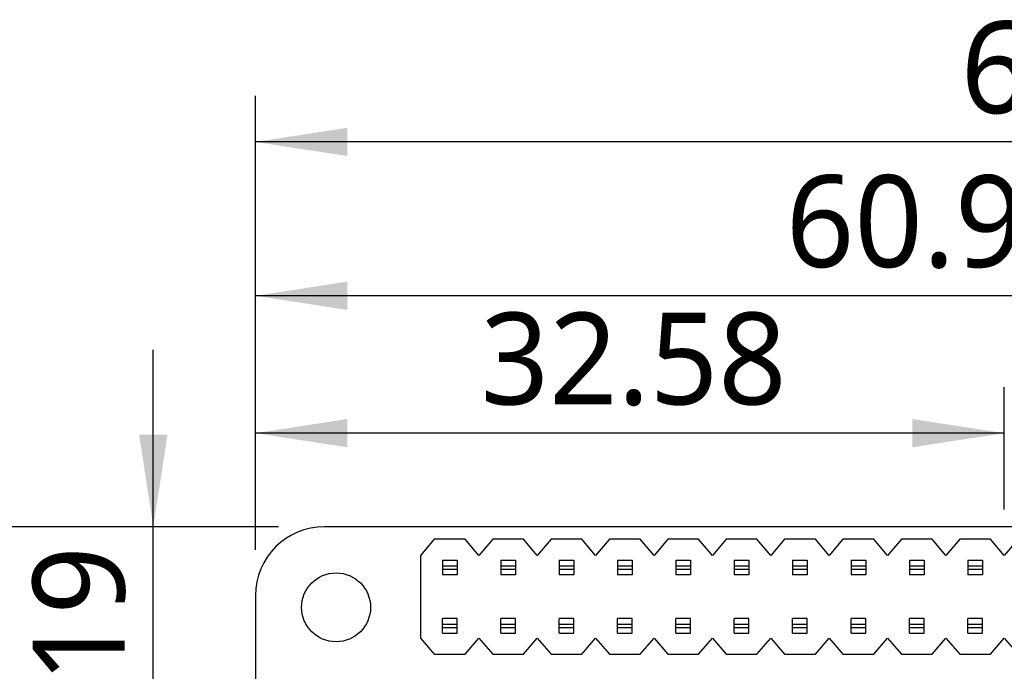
# Model space of a CAD drawing. Header units: millimetres. Extents: x 3 to 207, y 3 to 294.
# Tile 78 of 94: x 71 to 93, y 252 to 266. Entities that reach past the tile are written whole.
import ezdxf

# ---------------------------------------------------------------- set-up
doc = ezdxf.new("R2010")
doc.units = ezdxf.units.MM
doc.layers.add('几何体', color=7, linetype='Continuous')
doc.layers.add('尺寸', color=3, linetype='Continuous')
doc.styles.add('SLDTEXTSTYLE0', font='Microsoft YaHei.ttf')
doc.dimstyles.new('SLDDIMSTYLE1', dxfattribs={"dimtxt": 2, "dimasz": 3.5, "dimexe": 0, "dimexo": 0.0625, "dimgap": 0.5, "dimtad": 1, "dimlfac": 2, "dimrnd": 1e-09, "dimzin": 12, "dimdsep": 46, "dimtxsty": 'SLDTEXTSTYLE0', "dimsah": 1, "dimcen": 0.09, "dimadec": 0, "dimazin": 3, "dimtfac": 1, "dimtmove": 0, "dimatfit": 0, "dimfxl": 0, "dimfrac": 2, "dimtolj": 1, "dimtzin": 12, "dimarcsym": 0})
doc.dimstyles.new('SLDDIMSTYLE3', dxfattribs={"dimtxt": 2, "dimasz": 3.5, "dimexe": 0, "dimexo": 0.0625, "dimgap": 0.5, "dimtad": 1, "dimlfac": 2, "dimrnd": 1e-09, "dimzin": 12, "dimdsep": 46, "dimtxsty": 'SLDTEXTSTYLE0', "dimsah": 1, "dimcen": 0.09, "dimadec": 0, "dimazin": 3, "dimtfac": 1, "dimtofl": 0, "dimtmove": 0, "dimatfit": 3, "dimfxl": 0, "dimfrac": 2, "dimtolj": 1, "dimtzin": 12, "dimarcsym": 0})
doc.dimstyles.new('SLDDIMSTYLE4', dxfattribs={"dimtxt": 2, "dimasz": 3.5, "dimexe": 0, "dimexo": 0.0625, "dimgap": 0.5, "dimtad": 1, "dimlfac": 2, "dimrnd": 1e-09, "dimzin": 4, "dimdsep": 46, "dimtxsty": 'SLDTEXTSTYLE0', "dimsah": 1, "dimcen": 0.09, "dimadec": 0, "dimazin": 1, "dimtfac": 1, "dimtofl": 0, "dimtmove": 0, "dimatfit": 3, "dimfxl": 0, "dimfrac": 2, "dimtolj": 1, "dimtzin": 12, "dimarcsym": 0})

# ---------------------------------------------------------------- blocks, each defined once
blk = doc.blocks.new('_D_6')
at = {"layer": '尺寸', "transparency": 16777216}
for p, q in [((74.153, 255.248), (74.153, 259.094)), ((76.875, 255.248), (73.153, 255.248)), ((74.153, 247.653), (74.153, 255.248)), ((75.883, 247.653), (73.153, 247.653)), ((74.153, 247.653), (74.153, 243.807))]:
    blk.add_line(p, q, dxfattribs=at)
for points in [[(74.153, 255.248), (74.461, 257.248), (73.846, 257.248)], [(74.153, 247.653), (73.846, 245.653), (74.461, 245.653)]]:
    blk.add_solid(points, dxfattribs=at)
at = {"layer": '尺寸', "transparency": 16777216, "insert": (71.529, 248.169), "char_height": 2, "attachment_point": 1, "rotation": 90, "style": 'SLDTEXTSTYLE0'}
blk.add_mtext('15.19', dxfattribs=at)
blk = doc.blocks.new('_D_7')
at = {"layer": '尺寸', "transparency": 16777216}
for p, q in [((76.875, 255.248), (68.809, 255.248)), ((69.809, 239.103), (69.809, 255.248)), ((75.883, 239.103), (68.809, 239.103))]:
    blk.add_line(p, q, dxfattribs=at)
for points in [[(69.809, 255.248), (69.501, 253.248), (70.117, 253.248)], [(69.809, 239.103), (70.117, 241.103), (69.501, 241.103)]]:
    blk.add_solid(points, dxfattribs=at)
at = {"layer": '尺寸', "transparency": 16777216, "insert": (67.185, 243.674), "char_height": 2, "attachment_point": 1, "rotation": 90, "style": 'SLDTEXTSTYLE0'}
blk.add_mtext('32.29', dxfattribs=at)
blk = doc.blocks.new('_D_8')
at = {"layer": '尺寸', "transparency": 16777216}
for p, q in [((76.875, 255.248), (65.375, 255.248)), ((66.375, 230.553), (66.375, 255.248)), ((75.883, 230.553), (65.375, 230.553))]:
    blk.add_line(p, q, dxfattribs=at)
for points in [[(66.375, 255.248), (66.068, 253.248), (66.683, 253.248)], [(66.375, 230.553), (66.683, 232.553), (66.068, 232.553)]]:
    blk.add_solid(points, dxfattribs=at)
at = {"layer": '尺寸', "transparency": 16777216, "insert": (63.751, 238.344), "char_height": 2, "attachment_point": 1, "rotation": 90, "style": 'SLDTEXTSTYLE0'}
blk.add_mtext('49.39', dxfattribs=at)
blk = doc.blocks.new('_D_9')
at = {"layer": '尺寸', "transparency": 16777216}
for p, q in [((76.375, 254.748), (76.375, 258.284)), ((92.666, 255.624), (92.666, 258.284)), ((92.666, 257.284), (76.375, 257.284))]:
    blk.add_line(p, q, dxfattribs=at)
for points in [[(76.375, 257.284), (78.375, 256.977), (78.375, 257.592)], [(92.666, 257.284), (90.666, 257.592), (90.666, 256.977)]]:
    blk.add_solid(points, dxfattribs=at)
at = {"layer": '尺寸', "transparency": 16777216, "insert": (81.274, 259.908), "char_height": 2, "attachment_point": 1, "style": 'SLDTEXTSTYLE0'}
blk.add_mtext('32.58', dxfattribs=at)
blk = doc.blocks.new('_D_10')
at = {"layer": '尺寸', "transparency": 16777216}
for p, q in [((76.375, 254.748), (76.375, 261.273)), ((106.826, 255.764), (106.826, 261.273)), ((106.826, 260.273), (76.375, 260.273))]:
    blk.add_line(p, q, dxfattribs=at)
for points in [[(76.375, 260.273), (78.375, 259.966), (78.375, 260.581)], [(106.826, 260.273), (104.826, 260.581), (104.826, 259.966)]]:
    blk.add_solid(points, dxfattribs=at)
at = {"layer": '尺寸', "transparency": 16777216, "insert": (87.915, 262.897), "char_height": 2, "attachment_point": 1, "style": 'SLDTEXTSTYLE0'}
blk.add_mtext('60.90', dxfattribs=at)
blk = doc.blocks.new('_D_11')
at = {"layer": '尺寸', "transparency": 16777216}
for p, q in [((76.375, 254.748), (76.375, 264.621)), ((108.907, 256.044), (108.907, 264.621)), ((108.907, 263.621), (76.375, 263.621))]:
    blk.add_line(p, q, dxfattribs=at)
for points in [[(76.375, 263.621), (78.375, 263.313), (78.375, 263.928)], [(108.907, 263.621), (106.907, 263.928), (106.907, 263.313)]]:
    blk.add_solid(points, dxfattribs=at)
at = {"layer": '尺寸', "transparency": 16777216, "insert": (91.719, 266.245), "char_height": 2, "attachment_point": 1, "style": 'SLDTEXTSTYLE0'}
blk.add_mtext('65.06', dxfattribs=at)

msp = doc.modelspace()

# ---------------------------------------------------------------- linework, layer by layer
at = {"layer": '几何体'}
for p, q in [((110.8372, 255.248), (77.8753, 255.248)), ((80.2662, 254.974), (79.9662, 254.624)), ((80.9362, 254.974), (80.2662, 254.974)), ((81.2362, 254.624), (80.9362, 254.974)), ((81.5362, 254.974), (81.2362, 254.624)), ((82.2062, 254.974), (81.5362, 254.974)), ((82.5062, 254.624), (82.2062, 254.974)), ((82.8062, 254.974), (82.5062, 254.624)), ((83.4762, 254.974), (82.8062, 254.974)), ((83.7762, 254.624), (83.4762, 254.974)), ((84.0762, 254.974), (83.7762, 254.624)), ((84.7462, 254.974), (84.0762, 254.974)), ((85.0462, 254.624), (84.7462, 254.974)), ((85.3462, 254.974), (85.0462, 254.624)), ((86.0162, 254.974), (85.3462, 254.974)), ((86.3162, 254.624), (86.0162, 254.974)), ((86.6162, 254.974), (86.3162, 254.624)), ((87.2862, 254.974), (86.6162, 254.974)), ((87.5862, 254.624), (87.2862, 254.974)), ((87.8862, 254.974), (87.5862, 254.624)), ((88.5562, 254.974), (87.8862, 254.974)), ((88.8562, 254.624), (88.5562, 254.974)), ((89.1562, 254.974), (88.8562, 254.624)), ((89.8262, 254.974), (89.1562, 254.974)), ((90.1262, 254.624), (89.8262, 254.974)), ((90.4262, 254.974), (90.1262, 254.624)), ((91.0962, 254.974), (90.4262, 254.974)), ((91.3962, 254.624), (91.0962, 254.974)), ((91.6962, 254.974), (91.3962, 254.624)), ((92.3662, 254.974), (91.6962, 254.974)), ((92.6662, 254.624), (92.3662, 254.974)), ((92.9662, 254.974), (92.6662, 254.624)), ((79.9662, 254.624), (79.9662, 252.824)), ((80.4412, 254.519), (80.7612, 254.519)), ((80.4412, 254.519), (80.4412, 254.394)), ((80.7612, 254.519), (80.7612, 254.394)), ((81.7112, 254.519), (82.0312, 254.519)), ((81.7112, 254.519), (81.7112, 254.394)), ((82.0312, 254.519), (82.0312, 254.394)), ((82.9812, 254.519), (83.3012, 254.519)), ((82.9812, 254.519), (82.9812, 254.394)), ((83.3012, 254.519), (83.3012, 254.394)), ((84.2512, 254.519), (84.5712, 254.519)), ((84.2512, 254.519), (84.2512, 254.394)), ((84.5712, 254.519), (84.5712, 254.394)), ((85.5212, 254.519), (85.8412, 254.519)), ((85.5212, 254.519), (85.5212, 254.394)), ((85.8412, 254.519), (85.8412, 254.394)), ((86.7912, 254.519), (87.1112, 254.519)), ((86.7912, 254.519), (86.7912, 254.394)), ((87.1112, 254.519), (87.1112, 254.394)), ((88.0612, 254.519), (88.3812, 254.519)), ((88.0612, 254.519), (88.0612, 254.394)), ((88.3812, 254.519), (88.3812, 254.394)), ((89.3312, 254.519), (89.6512, 254.519)), ((89.3312, 254.519), (89.3312, 254.394)), ((89.6512, 254.519), (89.6512, 254.394)), ((90.6012, 254.519), (90.9212, 254.519)), ((90.6012, 254.519), (90.6012, 254.394)), ((90.9212, 254.519), (90.9212, 254.394)), ((91.8712, 254.519), (92.1912, 254.519)), ((91.8712, 254.519), (91.8712, 254.394)), ((92.1912, 254.519), (92.1912, 254.394)), ((80.4412, 254.394), (80.7612, 254.394)), ((80.4412, 254.394), (80.4412, 254.324)), ((80.4412, 254.324), (80.7612, 254.324)), ((80.4412, 254.324), (80.4412, 254.199)), ((80.7612, 254.394), (80.7612, 254.324)), ((80.7612, 254.324), (80.7612, 254.199)), ((81.7112, 254.394), (81.7112, 254.324)), ((81.7112, 254.394), (82.0312, 254.394)), ((81.7112, 254.324), (81.7112, 254.199)), ((81.7112, 254.324), (82.0312, 254.324)), ((82.0312, 254.394), (82.0312, 254.324)), ((82.0312, 254.324), (82.0312, 254.199)), ((82.9812, 254.394), (82.9812, 254.324)), ((82.9812, 254.394), (83.3012, 254.394)), ((82.9812, 254.324), (82.9812, 254.199)), ((82.9812, 254.324), (83.3012, 254.324)), ((83.3012, 254.394), (83.3012, 254.324)), ((83.3012, 254.324), (83.3012, 254.199)), ((84.2512, 254.394), (84.2512, 254.324)), ((84.2512, 254.394), (84.5712, 254.394)), ((84.2512, 254.324), (84.5712, 254.324)), ((84.2512, 254.324), (84.2512, 254.199)), ((84.5712, 254.394), (84.5712, 254.324)), ((84.5712, 254.324), (84.5712, 254.199)), ((85.5212, 254.394), (85.5212, 254.324)), ((85.5212, 254.394), (85.8412, 254.394)), ((85.5212, 254.324), (85.5212, 254.199)), ((85.5212, 254.324), (85.8412, 254.324)), ((85.8412, 254.394), (85.8412, 254.324)), ((85.8412, 254.324), (85.8412, 254.199)), ((86.7912, 254.394), (87.1112, 254.394)), ((86.7912, 254.394), (86.7912, 254.324)), ((86.7912, 254.324), (86.7912, 254.199)), ((86.7912, 254.324), (87.1112, 254.324)), ((87.1112, 254.394), (87.1112, 254.324)), ((87.1112, 254.324), (87.1112, 254.199)), ((88.0612, 254.394), (88.0612, 254.324)), ((88.0612, 254.394), (88.3812, 254.394)), ((88.0612, 254.324), (88.3812, 254.324)), ((88.0612, 254.324), (88.0612, 254.199)), ((88.3812, 254.394), (88.3812, 254.324)), ((88.3812, 254.324), (88.3812, 254.199)), ((89.3312, 254.394), (89.3312, 254.324)), ((89.3312, 254.394), (89.6512, 254.394)), ((89.3312, 254.324), (89.6512, 254.324)), ((89.3312, 254.324), (89.3312, 254.199)), ((89.6512, 254.394), (89.6512, 254.324)), ((89.6512, 254.324), (89.6512, 254.199)), ((90.6012, 254.394), (90.9212, 254.394)), ((90.6012, 254.394), (90.6012, 254.324)), ((90.6012, 254.324), (90.6012, 254.199)), ((90.6012, 254.324), (90.9212, 254.324)), ((90.9212, 254.394), (90.9212, 254.324)), ((90.9212, 254.324), (90.9212, 254.199)), ((91.8712, 254.394), (92.1912, 254.394)), ((91.8712, 254.394), (91.8712, 254.324)), ((91.8712, 254.324), (91.8712, 254.199)), ((91.8712, 254.324), (92.1912, 254.324)), ((92.1912, 254.394), (92.1912, 254.324)), ((92.1912, 254.324), (92.1912, 254.199)), ((80.7612, 254.199), (80.4412, 254.199)), ((82.0312, 254.199), (81.7112, 254.199)), ((83.3012, 254.199), (82.9812, 254.199)), ((84.5712, 254.199), (84.2512, 254.199)), ((85.8412, 254.199), (85.5212, 254.199)), ((87.1112, 254.199), (86.7912, 254.199)), ((88.3812, 254.199), (88.0612, 254.199)), ((89.6512, 254.199), (89.3312, 254.199)), ((90.9212, 254.199), (90.6012, 254.199)), ((92.1912, 254.199), (91.8712, 254.199)), ((76.3753, 253.748), (76.3753, 216.7479)), ((80.4412, 253.124), (80.4412, 253.249)), ((80.7612, 253.249), (80.4412, 253.249)), ((80.7612, 253.124), (80.7612, 253.249)), ((81.7112, 253.124), (81.7112, 253.249)), ((82.0312, 253.249), (81.7112, 253.249)), ((82.0312, 253.124), (82.0312, 253.249)), ((82.9812, 253.124), (82.9812, 253.249)), ((83.3012, 253.249), (82.9812, 253.249)), ((83.3012, 253.124), (83.3012, 253.249)), ((84.5712, 253.249), (84.2512, 253.249)), ((84.2512, 253.124), (84.2512, 253.249)), ((84.5712, 253.124), (84.5712, 253.249)), ((85.8412, 253.249), (85.5212, 253.249)), ((85.5212, 253.124), (85.5212, 253.249)), ((85.8412, 253.124), (85.8412, 253.249)), ((86.7912, 253.124), (86.7912, 253.249)), ((87.1112, 253.249), (86.7912, 253.249)), ((87.1112, 253.124), (87.1112, 253.249)), ((88.0612, 253.124), (88.0612, 253.249)), ((88.3812, 253.249), (88.0612, 253.249)), ((88.3812, 253.124), (88.3812, 253.249)), ((89.3312, 253.124), (89.3312, 253.249)), ((89.6512, 253.249), (89.3312, 253.249)), ((89.6512, 253.124), (89.6512, 253.249)), ((90.9212, 253.249), (90.6012, 253.249)), ((90.6012, 253.124), (90.6012, 253.249)), ((90.9212, 253.124), (90.9212, 253.249)), ((92.1912, 253.249), (91.8712, 253.249)), ((91.8712, 253.124), (91.8712, 253.249)), ((92.1912, 253.124), (92.1912, 253.249)), ((80.4412, 253.054), (80.4412, 253.124)), ((80.7612, 253.124), (80.4412, 253.124)), ((80.4412, 253.054), (80.7612, 253.054)), ((80.4412, 252.929), (80.4412, 253.054)), ((80.7612, 253.054), (80.7612, 253.124)), ((80.7612, 252.929), (80.7612, 253.054)), ((81.7112, 253.054), (81.7112, 253.124)), ((82.0312, 253.124), (81.7112, 253.124)), ((81.7112, 253.054), (82.0312, 253.054)), ((81.7112, 252.929), (81.7112, 253.054)), ((82.0312, 253.054), (82.0312, 253.124)), ((82.0312, 252.929), (82.0312, 253.054)), ((83.3012, 253.124), (82.9812, 253.124)), ((82.9812, 253.054), (82.9812, 253.124)), ((82.9812, 253.054), (83.3012, 253.054)), ((82.9812, 252.929), (82.9812, 253.054)), ((83.3012, 253.054), (83.3012, 253.124)), ((83.3012, 252.929), (83.3012, 253.054)), ((84.5712, 253.124), (84.2512, 253.124)), ((84.2512, 253.054), (84.2512, 253.124)), ((84.2512, 253.054), (84.5712, 253.054)), ((84.2512, 252.929), (84.2512, 253.054)), ((84.5712, 253.054), (84.5712, 253.124)), ((84.5712, 252.929), (84.5712, 253.054)), ((85.8412, 253.124), (85.5212, 253.124)), ((85.5212, 253.054), (85.5212, 253.124)), ((85.5212, 253.054), (85.8412, 253.054)), ((85.5212, 252.929), (85.5212, 253.054)), ((85.8412, 253.054), (85.8412, 253.124)), ((85.8412, 252.929), (85.8412, 253.054)), ((87.1112, 253.124), (86.7912, 253.124)), ((86.7912, 253.054), (86.7912, 253.124)), ((86.7912, 252.929), (86.7912, 253.054)), ((86.7912, 253.054), (87.1112, 253.054)), ((87.1112, 253.054), (87.1112, 253.124)), ((87.1112, 252.929), (87.1112, 253.054)), ((88.0612, 253.054), (88.0612, 253.124)), ((88.3812, 253.124), (88.0612, 253.124)), ((88.0612, 253.054), (88.3812, 253.054)), ((88.0612, 252.929), (88.0612, 253.054)), ((88.3812, 253.054), (88.3812, 253.124)), ((88.3812, 252.929), (88.3812, 253.054)), ((89.6512, 253.124), (89.3312, 253.124)), ((89.3312, 253.054), (89.3312, 253.124)), ((89.3312, 253.054), (89.6512, 253.054)), ((89.3312, 252.929), (89.3312, 253.054)), ((89.6512, 253.054), (89.6512, 253.124)), ((89.6512, 252.929), (89.6512, 253.054)), ((90.9212, 253.124), (90.6012, 253.124)), ((90.6012, 253.054), (90.6012, 253.124)), ((90.6012, 252.929), (90.6012, 253.054)), ((90.6012, 253.054), (90.9212, 253.054)), ((90.9212, 253.054), (90.9212, 253.124)), ((90.9212, 252.929), (90.9212, 253.054)), ((92.1912, 253.124), (91.8712, 253.124)), ((91.8712, 253.054), (91.8712, 253.124)), ((91.8712, 253.054), (92.1912, 253.054)), ((91.8712, 252.929), (91.8712, 253.054)), ((92.1912, 253.054), (92.1912, 253.124)), ((92.1912, 252.929), (92.1912, 253.054)), ((79.9662, 252.824), (80.2662, 252.474)), ((80.4412, 252.929), (80.7612, 252.929)), ((80.9362, 252.474), (81.2362, 252.824)), ((81.2362, 252.824), (81.5362, 252.474)), ((81.7112, 252.929), (82.0312, 252.929)), ((82.2062, 252.474), (82.5062, 252.824)), ((82.5062, 252.824), (82.8062, 252.474)), ((82.9812, 252.929), (83.3012, 252.929)), ((83.4762, 252.474), (83.7762, 252.824)), ((83.7762, 252.824), (84.0762, 252.474)), ((84.2512, 252.929), (84.5712, 252.929)), ((84.7462, 252.474), (85.0462, 252.824)), ((85.0462, 252.824), (85.3462, 252.474)), ((85.5212, 252.929), (85.8412, 252.929)), ((86.0162, 252.474), (86.3162, 252.824)), ((86.3162, 252.824), (86.6162, 252.474)), ((86.7912, 252.929), (87.1112, 252.929)), ((87.2862, 252.474), (87.5862, 252.824)), ((87.5862, 252.824), (87.8862, 252.474)), ((88.0612, 252.929), (88.3812, 252.929)), ((88.5562, 252.474), (88.8562, 252.824)), ((88.8562, 252.824), (89.1562, 252.474)), ((89.3312, 252.929), (89.6512, 252.929)), ((89.8262, 252.474), (90.1262, 252.824)), ((90.1262, 252.824), (90.4262, 252.474)), ((90.6012, 252.929), (90.9212, 252.929)), ((91.0962, 252.474), (91.3962, 252.824)), ((91.3962, 252.824), (91.6962, 252.474)), ((91.8712, 252.929), (92.1912, 252.929)), ((92.3662, 252.474), (92.6662, 252.824)), ((92.6662, 252.824), (92.9662, 252.474)), ((80.2662, 252.474), (80.9362, 252.474)), ((81.5362, 252.474), (82.2062, 252.474)), ((82.8062, 252.474), (83.4762, 252.474)), ((84.0762, 252.474), (84.7462, 252.474)), ((85.3462, 252.474), (86.0162, 252.474)), ((86.6162, 252.474), (87.2862, 252.474)), ((87.8862, 252.474), (88.5562, 252.474)), ((89.1562, 252.474), (89.8262, 252.474)), ((90.4262, 252.474), (91.0962, 252.474)), ((91.6962, 252.474), (92.3662, 252.474))]:
    msp.add_line(p, q, dxfattribs=at)
msp.add_circle((78.1293, 253.494), 0.75, dxfattribs=at)
msp.add_arc((77.8753, 253.748), 1.5, 90, 180, dxfattribs=at)

# ---------------------------------------------------------------- dimensions: what is measured, and where the dimension line sits
at = {"layer": '尺寸'}
for base, p1, dimstyle, picture, middle in [((76.3753, 263.6206), (108.9074, 255.0438), 'SLDDIMSTYLE3', '_D_11', (94.9049, 263.6206)), ((76.3753, 260.2733), (106.8255, 254.7636), 'SLDDIMSTYLE4', '_D_10', (91.1009, 260.2733)), ((76.3753, 257.2842), (92.6662, 254.624), 'SLDDIMSTYLE3', '_D_9', (84.4605, 257.2842))]:
    dim = msp.add_linear_dim(base=base, p1=p1, p2=(76.3753, 253.748), dimstyle=dimstyle, dxfattribs=at)
    dim.commit()
    dim.dimension.update_dxf_attribs({"geometry": picture, "text_midpoint": middle, "dimtype": 160})
for base, p1, dimstyle, picture, middle in [((74.1533, 255.248), (76.8833, 247.6529), 'SLDDIMSTYLE1', '_D_6', (74.1533, 251.3547)), ((66.3753, 255.248), (76.8833, 230.553), 'SLDDIMSTYLE3', '_D_8', (66.3753, 241.5299)), ((69.8091, 255.248), (76.8833, 239.103), 'SLDDIMSTYLE3', '_D_7', (69.8091, 246.8605))]:
    dim = msp.add_linear_dim(base=base, p1=p1, p2=(77.8753, 255.248), angle=90, dimstyle=dimstyle, dxfattribs=at)
    dim.commit()
    dim.dimension.update_dxf_attribs({"geometry": picture, "text_midpoint": middle, "dimtype": 160})

doc.saveas('drawing.dxf')
